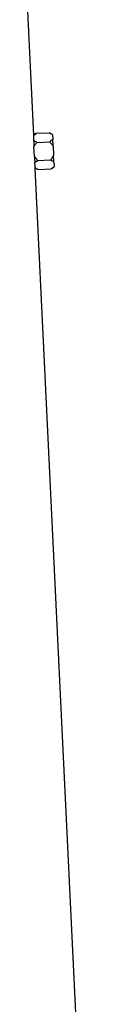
# Model space of a CAD drawing. Header units: millimetres. Extents: x 12 to 919, y 7 to 2067.
# Tile 8 of 10: x 748 to 789, y 1037 to 1552. Entities that reach past the tile are written whole.
import ezdxf

# ---------------------------------------------------------------- set-up
doc = ezdxf.new("R2010")
doc.units = ezdxf.units.MM

msp = doc.modelspace()

# ---------------------------------------------------------------- linework, layer by layer
at = {"color": 7, "linetype": 'Continuous', "lineweight": 25}
for p, q in [((752.74, 1491.19), (748.34, 1582.56)), ((754.19, 1492.13), (752.74, 1491.19)), ((754.19, 1492.13), (760.9, 1492.45)), ((762.58, 1491.58), (760.9, 1492.45)), ((762.59, 1491.32), (762.58, 1491.58)), ((762.59, 1491.32), (762.71, 1488.99)), ((762.88, 1485.37), (762.71, 1488.99)), ((752.89, 1484.89), (752.88, 1485.08)), ((753.12, 1480.23), (752.89, 1484.89)), ((754.41, 1487.38), (761.12, 1487.71)), ((762.88, 1485.37), (763.1, 1480.71)), ((753.12, 1480.05), (753.12, 1480.23)), ((754.87, 1477.9), (761.58, 1478.22)), ((763.28, 1477.09), (763.1, 1480.71)), ((788.84, 740.56), (753.57, 1473.94)), ((753.57, 1473.94), (755.1, 1473.15)), ((755.1, 1473.15), (761.81, 1473.48)), ((761.81, 1473.48), (763.4, 1474.5)), ((763.28, 1477.09), (763.39, 1474.76)), ((763.4, 1474.5), (763.39, 1474.76))]:
    msp.add_line(p, q, dxfattribs=at)
for centre, major_axis, start_param, end_param in [((530.32, 1477.78), (222.27, 16.05), 6.241284, 6.261065), ((530.32, 1458.75), (223.19, 16.11), 6.277606, 6.297328)]:
    msp.add_ellipse(centre, major_axis=major_axis, ratio=0.576237, start_param=start_param, end_param=end_param, dxfattribs=at)
msp.add_open_spline([(752.74, 1490.99), (753.13, 1491.39), (753.64, 1491.77), (754.19, 1492.13)], degree=3, dxfattribs=at)
for points, knots in [([(752.74, 1491.09), (752.74, 1491.12), (752.74, 1491.19), (752.74, 1491.05), (752.74, 1490.99)], [0, 0, 0, 0, 0.532906, 1, 1, 1, 1]), ([(752.78, 1488.45), (752.79, 1487.97), (752.81, 1487.44), (752.83, 1486.6), (752.84, 1486.3), (752.86, 1485.7), (752.87, 1485.4), (752.88, 1485.08)], [0, 0, 0, 0, 0.5, 0.5, 0.75, 0.75, 1, 1, 1, 1]), ([(754.41, 1487.38), (754.1, 1487.54), (753.81, 1487.71), (753.25, 1488.07), (753, 1488.25), (752.78, 1488.45)], [0, 0, 0, 0, 0.5, 0.5, 1, 1, 1, 1]), ([(760.9, 1492.45), (761.22, 1492.28), (761.54, 1492.1), (762.11, 1491.73), (762.38, 1491.53), (762.59, 1491.32)], [0, 0, 0, 0, 0.5, 0.5, 1, 1, 1, 1]), ([(762.71, 1488.99), (762.51, 1488.76), (762.26, 1488.54), (761.73, 1488.11), (761.44, 1487.9), (761.12, 1487.71)], [0, 0, 0, 0, 0.5, 0.5, 1, 1, 1, 1]), ([(752.89, 1484.89), (753.08, 1485.35), (753.31, 1485.77), (753.83, 1486.6), (754.11, 1487), (754.41, 1487.38)], [0, 0, 0, 0, 0.5, 0.5, 1, 1, 1, 1]), ([(761.12, 1487.71), (761.46, 1487.35), (761.78, 1486.98), (762.38, 1486.2), (762.65, 1485.8), (762.88, 1485.37)], [0, 0, 0, 0, 0.5, 0.5, 1, 1, 1, 1]), ([(754.87, 1477.9), (754.53, 1478.25), (754.21, 1478.62), (753.61, 1479.4), (753.34, 1479.8), (753.12, 1480.23)], [0, 0, 0, 0, 0.5, 0.5, 1, 1, 1, 1]), ([(753.12, 1480.05), (753.16, 1479.43), (753.2, 1478.83), (753.26, 1477.98), (753.28, 1477.7), (753.31, 1477.17), (753.33, 1476.92), (753.35, 1476.68)], [0, 0, 0, 0, 0.5, 0.5, 0.75, 0.75, 1, 1, 1, 1]), ([(763.1, 1480.71), (762.92, 1480.26), (762.68, 1479.83), (762.17, 1479), (761.88, 1478.6), (761.58, 1478.22)], [0, 0, 0, 0, 0.5, 0.5, 1, 1, 1, 1]), ([(761.58, 1478.22), (761.91, 1478.05), (762.22, 1477.87), (762.8, 1477.5), (763.06, 1477.3), (763.28, 1477.09)], [0, 0, 0, 0, 0.5, 0.5, 1, 1, 1, 1]), ([(753.35, 1476.68), (753.55, 1476.9), (753.78, 1477.11), (754.29, 1477.51), (754.57, 1477.71), (754.87, 1477.9)], [0, 0, 0, 0, 0.5, 0.5, 1, 1, 1, 1]), ([(753.55, 1474.14), (753.56, 1474.08), (753.57, 1473.94), (753.56, 1474.01), (753.56, 1474.05)], [0, 0, 0, 0, 0.477517, 1, 1, 1, 1]), ([(755.1, 1473.15), (754.81, 1473.3), (754.53, 1473.46), (754, 1473.79), (753.76, 1473.96), (753.55, 1474.14)], [0, 0, 0, 0, 0.5, 0.5, 1, 1, 1, 1]), ([(763.39, 1474.76), (763.19, 1474.53), (762.95, 1474.31), (762.41, 1473.88), (762.12, 1473.67), (761.81, 1473.48)], [0, 0, 0, 0, 0.5, 0.5, 1, 1, 1, 1])]:
    msp.add_open_spline(points, degree=3, knots=knots, dxfattribs=at)

doc.saveas('drawing.dxf')
